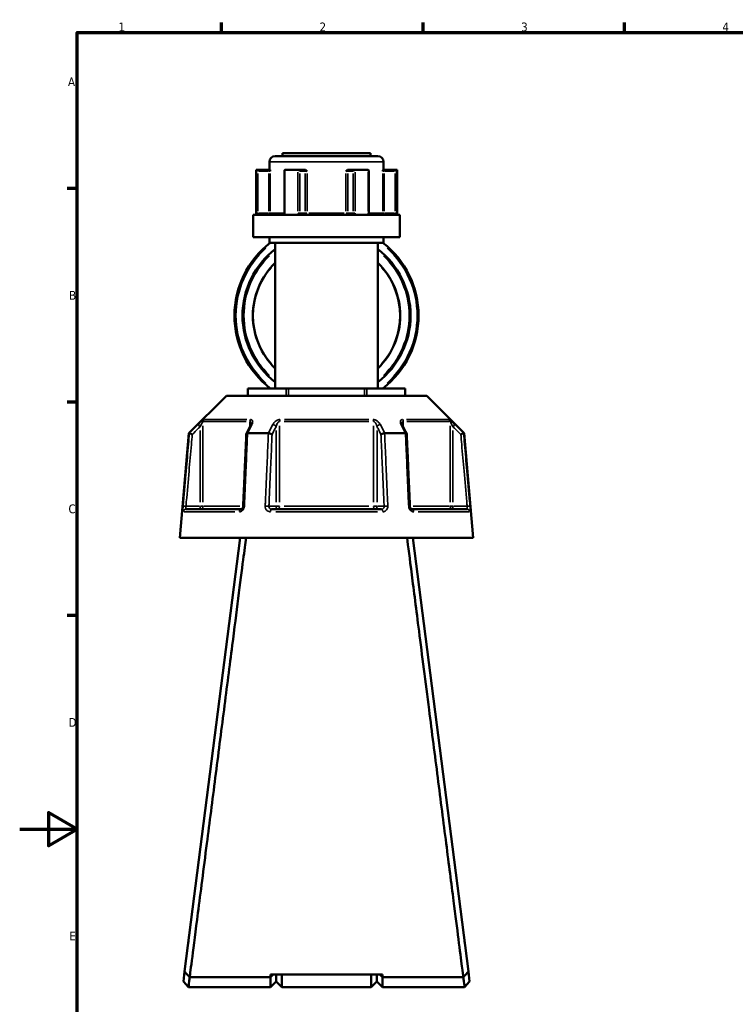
# Model space of a CAD drawing. Header units: millimetres. Extents: x 0 to 926, y 0 to 970.
# Tile 2 of 17: x 0 to 249, y 236 to 578. Entities that reach past the tile are written whole.
import ezdxf

# ---------------------------------------------------------------- set-up
doc = ezdxf.new("R2010")
doc.units = ezdxf.units.MM
for name, color, linetype, lineweight in [('Border (ANSI)', 7, 'Continuous', 70), ('Visible (ANSI)', 7, 'Continuous', 50), ('Visible Narrow (ANSI)', 7, 'Continuous', 35)]:
    doc.layers.add(name, color=color, linetype=linetype, lineweight=lineweight)
doc.styles.add('Note Text (ANSI)', font='tahoma.ttf')

# ---------------------------------------------------------------- blocks, each defined once
blk = doc.blocks.new('Borders Default Border')
at = {"layer": 'Border (ANSI)'}
for p, q in [((70.08, 574), (70.08, 577.45)), ((140.17, 574), (140.17, 577.45)), ((210.25, 574), (210.25, 577.45)), ((20, 519.75), (16.55, 519.75)), ((20, 445.5), (16.55, 445.5)), ((20, 371.25), (16.55, 371.25))]:
    blk.add_line(p, q, dxfattribs=at)
at = {"layer": 'Border (ANSI)', "flags": 128}
for points in [[(20, 20), (20, 574), (821, 574), (821, 20), (20, 20)], [(0, 297), (20, 297), (10, 302.77), (10, 291.23), (20, 297)]]:
    blk.add_lwpolyline(points, dxfattribs=at)
at = {"layer": 'Border (ANSI)', "char_height": 3.05, "attachment_point": 7, "style": 'Note Text (ANSI)'}
for s, insert in [('1', (34.35, 574.4)), ('2', (104.2, 574.4)), ('3', (174.26, 574.34)), ('4', (244.23, 574.4)), ('A', (16.78, 555.35)), ('B', (17.15, 481.1)), ('C', (16.95, 406.8)), ('D', (16.96, 332.6)), ('E', (17.21, 258.35))]:
    blk.add_mtext(s, dxfattribs=dict(at, insert=insert))

msp = doc.modelspace()

# ---------------------------------------------------------------- linework, layer by layer
at = {"layer": 'Visible (ANSI)'}
for p, q in [((88.788, 531.053), (124.488, 531.053)), ((91.338, 532.053), (121.938, 532.053)), ((91.338, 532.053), (91.338, 531.053)), ((121.938, 532.053), (121.938, 531.053)), ((86.788, 529.053), (86.788, 526.253)), ((126.488, 529.053), (126.488, 526.253)), ((82.138, 526.253), (82.272, 526.253)), ((82.138, 526.253), (82.138, 510.653)), ((86.602, 526.253), (82.272, 526.253)), ((82.278, 526.25), (82.775, 525.753)), ((86.963, 526.253), (86.602, 526.253)), ((91.989, 526.003), (91.989, 511.153)), ((92.238, 526.253), (96.672, 526.253)), ((98.837, 526.253), (96.672, 526.253)), ((99.076, 526.253), (98.837, 526.253)), ((114.439, 526.253), (114.2, 526.253)), ((116.604, 526.253), (114.439, 526.253)), ((116.604, 526.253), (121.038, 526.253)), ((121.287, 511.153), (121.287, 526.003)), ((126.674, 526.253), (126.313, 526.253)), ((131.004, 526.253), (126.674, 526.253)), ((130.501, 525.753), (130.998, 526.25)), ((131.004, 526.253), (131.138, 526.253)), ((131.138, 526.253), (131.138, 510.653)), ((81.138, 510.653), (132.138, 510.653)), ((81.138, 510.653), (81.138, 502.853)), ((132.138, 510.653), (132.138, 502.853)), ((81.138, 502.853), (132.138, 502.853)), ((86.788, 502.853), (86.788, 500.853)), ((86.788, 500.853), (126.488, 500.853)), ((88.788, 500.853), (88.788, 450.268)), ((124.488, 500.853), (124.488, 450.268)), ((126.488, 502.853), (126.488, 500.853)), ((79.253, 450.268), (79.387, 450.268)), ((79.253, 447.668), (79.253, 450.268)), ((79.387, 450.268), (92.579, 450.268)), ((92.579, 450.268), (93.445, 450.268)), ((93.445, 450.268), (119.831, 450.268)), ((119.831, 450.268), (120.697, 450.268)), ((120.697, 450.268), (133.889, 450.268)), ((133.889, 450.268), (134.023, 450.268)), ((134.023, 450.268), (134.023, 447.668)), ((71.823, 447.668), (58.823, 434.668)), ((71.823, 447.668), (141.453, 447.668)), ((141.453, 447.668), (154.453, 434.668)), ((58.823, 434.668), (55.638, 398.268)), ((58.823, 434.668), (59.004, 434.668)), ((79.217, 434.668), (86.425, 434.668)), ((126.851, 434.668), (134.059, 434.668)), ((154.272, 434.668), (154.453, 434.668)), ((154.453, 434.668), (157.638, 398.268)), ((57.809, 408.268), (76.941, 408.268)), ((87.506, 408.268), (125.77, 408.268)), ((136.335, 408.268), (155.467, 408.268)), ((55.638, 398.268), (157.638, 398.268)), ((76.638, 398.268), (57.332, 247.474)), ((155.944, 247.474), (136.638, 398.268)), ((58.638, 258.193), (58.638, 257.675)), ((58.638, 258.193), (58.704, 258.193)), ((154.572, 258.193), (154.638, 258.193)), ((154.638, 257.675), (154.638, 258.193)), ((57.332, 247.474), (56.892, 244.037)), ((126.138, 246.492), (87.138, 246.492)), ((88.094, 246.492), (87.138, 245.578)), ((87.138, 245.578), (87.138, 246.492)), ((89.138, 246.492), (89.138, 244.053)), ((89.138, 244.053), (89.138, 246.492)), ((91.138, 246.492), (91.138, 242.053)), ((122.138, 242.053), (122.138, 246.492)), ((124.138, 244.053), (124.138, 246.492)), ((124.138, 246.492), (124.138, 244.053)), ((126.138, 245.578), (125.182, 246.492)), ((126.138, 246.492), (126.138, 245.578)), ((156.384, 244.037), (155.944, 247.474)), ((58.638, 242.053), (56.892, 244.037)), ((59.089, 245.578), (59.089, 245.577)), ((87.138, 245.578), (59.099, 245.578)), ((87.138, 242.053), (87.138, 245.578)), ((89.138, 244.053), (87.138, 242.053)), ((89.138, 244.053), (91.138, 242.053)), ((124.138, 244.053), (122.138, 242.053)), ((124.138, 244.053), (126.138, 242.053)), ((126.138, 245.578), (126.138, 242.053)), ((154.177, 245.578), (126.138, 245.578)), ((154.187, 245.577), (154.187, 245.578)), ((156.384, 244.037), (154.638, 242.053)), ((58.638, 242.053), (87.138, 242.053)), ((91.138, 242.053), (122.138, 242.053)), ((126.138, 242.053), (154.638, 242.053))]:
    msp.add_line(p, q, dxfattribs=at)
for centre, radius, start, end in [((88.788, 529.053), 2, 90, 180), ((124.488, 529.053), 2, 0, 90), ((106.638, 475.561), 32, 127.77797, 232.22203), ((106.638, 475.561), 32, 307.77797, 52.22203), ((106.638, 475.561), 29.207, 127.67274, 232.32726), ((106.638, 475.561), 29.207, 307.67274, 52.32726), ((106.638, 475.561), 25.6, 134.20803, 225.79197), ((106.638, 475.561), 25.6, 314.20803, 45.79197)]:
    msp.add_arc(centre, radius, start, end, dxfattribs=at)
for centre, major_axis, ratio, start_param, end_param in [((92.489, 525.753), (-0.433, 0.433), 0.5773503, 5.8664565, 6.8067841), ((96.923, 525.753), (0.433, -0.433), 0.5773503, 1.0471976, 2.5111239), ((116.353, 525.753), (-0.433, -0.433), 0.5773503, 3.7720614, 5.2359878), ((120.787, 525.753), (0.433, 0.433), 0.5773503, 5.7595865, 6.6999141), ((6000.816, -11036.724), (197.434, -16192.869), 0.5090208, 3.9187026, 3.9189559), ((-5713.838, -10892.168), (195.814, 15988.843), 0.5090604, 5.5058481, 5.5061046)]:
    msp.add_ellipse(centre, major_axis=major_axis, ratio=ratio, start_param=start_param, end_param=end_param, dxfattribs=at)
for points in [[(82.272, 526.253), (82.274, 526.253), (82.276, 526.252), (82.278, 526.25)], [(92.195, 526.25), (92.209, 526.252), (92.224, 526.253), (92.238, 526.253)], [(96.672, 526.253), (96.688, 526.253), (96.705, 526.252), (96.721, 526.25)], [(116.555, 526.25), (116.571, 526.252), (116.588, 526.253), (116.604, 526.253)], [(121.038, 526.253), (121.052, 526.253), (121.067, 526.252), (121.081, 526.25)], [(130.998, 526.25), (131, 526.252), (131.002, 526.253), (131.004, 526.253)], [(59.004, 434.668), (59.005, 434.668), (59.006, 434.668), (59.006, 434.668)], [(79.196, 434.668), (79.203, 434.668), (79.21, 434.668), (79.217, 434.668)], [(86.425, 434.668), (86.433, 434.668), (86.441, 434.668), (86.448, 434.668)], [(126.828, 434.668), (126.835, 434.668), (126.843, 434.668), (126.851, 434.668)], [(134.059, 434.668), (134.066, 434.668), (134.073, 434.668), (134.08, 434.668)], [(154.27, 434.668), (154.27, 434.668), (154.271, 434.668), (154.272, 434.668)], [(59.099, 245.578), (59.096, 245.578), (59.092, 245.577), (59.089, 245.577)], [(154.187, 245.577), (154.184, 245.577), (154.18, 245.578), (154.177, 245.578)]]:
    msp.add_open_spline(points, degree=3, dxfattribs=at)
for points, knots in [([(86.963, 526.253), (86.974, 526.253), (86.986, 526.236), (87.014, 526.167), (87.028, 526.106), (87.059, 525.962), (87.075, 525.862), (87.094, 525.755), (87.094, 525.754), (87.094, 525.753)], [0.236796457, 0.236796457, 0.236796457, 0.236796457, 0.258426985, 0.258426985, 0.288047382, 0.288047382, 0.330047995, 0.330047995, 0.330344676, 0.330344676, 0.330344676, 0.330344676]), ([(99.076, 526.253), (99.155, 526.253), (99.233, 526.236), (99.411, 526.167), (99.501, 526.106), (99.679, 525.962), (99.773, 525.862), (99.872, 525.755), (99.873, 525.754), (99.873, 525.753)], [0.236796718, 0.236796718, 0.236796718, 0.236796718, 0.258427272, 0.258427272, 0.288047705, 0.288047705, 0.33004835, 0.33004835, 0.330345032, 0.330345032, 0.330345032, 0.330345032]), ([(113.403, 525.753), (113.403, 525.754), (113.404, 525.755), (113.503, 525.862), (113.597, 525.962), (113.775, 526.106), (113.865, 526.167), (114.043, 526.236), (114.121, 526.253), (114.2, 526.253)], [-0.000316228, -0.000316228, -0.000316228, -0.000316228, 0, 0, 0.044767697, 0.044767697, 0.076339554, 0.076339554, 0.09939515, 0.09939515, 0.09939515, 0.09939515]), ([(126.182, 525.753), (126.182, 525.754), (126.182, 525.755), (126.201, 525.862), (126.217, 525.962), (126.248, 526.106), (126.262, 526.167), (126.29, 526.236), (126.302, 526.253), (126.313, 526.253)], [-0.000316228, -0.000316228, -0.000316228, -0.000316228, 0, 0, 0.044767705, 0.044767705, 0.07633957, 0.07633957, 0.099395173, 0.099395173, 0.099395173, 0.099395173]), ([(91.688, 510.653), (91.704, 510.653), (91.722, 510.656), (91.766, 510.674), (91.793, 510.689), (91.846, 510.737), (91.872, 510.768), (91.918, 510.841), (91.937, 510.881), (91.967, 510.969), (91.978, 511.016), (91.988, 511.094), (91.989, 511.123), (91.989, 511.153)], [0.15574903, 0.15574903, 0.15574903, 0.15574903, 0.18730041, 0.18730041, 0.21885178, 0.21885178, 0.24759391, 0.24759391, 0.27342656, 0.27342656, 0.2985113, 0.2985113, 0.31350591, 0.31350591, 0.31350591, 0.31350591]), ([(121.287, 511.153), (121.287, 511.104), (121.292, 511.055), (121.311, 510.961), (121.325, 510.917), (121.36, 510.837), (121.381, 510.801), (121.427, 510.741), (121.451, 510.717), (121.499, 510.679), (121.523, 510.668), (121.56, 510.655), (121.575, 510.653), (121.588, 510.653)], [0.631886, 0.631886, 0.631886, 0.631886, 0.65674575, 0.65674575, 0.68167517, 0.68167517, 0.70694048, 0.70694048, 0.73333976, 0.73333976, 0.76349458, 0.76349458, 0.78964289, 0.78964289, 0.78964289, 0.78964289]), ([(80.391, 437.919), (80.391, 437.905), (80.39, 437.884), (80.384, 437.834), (80.378, 437.805), (80.363, 437.738), (80.353, 437.701), (80.327, 437.622), (80.311, 437.58), (80.274, 437.492), (80.253, 437.446), (80.229, 437.399)], [0.20265986, 0.20265986, 0.20265986, 0.20265986, 0.23121109, 0.23121109, 0.25976233, 0.25976233, 0.28831356, 0.28831356, 0.3168648, 0.3168648, 0.34541603, 0.34541603, 0.34541603, 0.34541603]), ([(133.047, 437.399), (133.023, 437.446), (133.002, 437.492), (132.965, 437.58), (132.949, 437.622), (132.923, 437.701), (132.913, 437.738), (132.898, 437.805), (132.892, 437.834), (132.886, 437.884), (132.885, 437.905), (132.885, 437.919)], [0, 0, 0, 0, 0.02855139, 0.02855139, 0.05710278, 0.05710278, 0.08565416, 0.08565416, 0.11420555, 0.11420555, 0.14275694, 0.14275694, 0.14275694, 0.14275694]), ([(59.967, 434.218), (59.965, 434.219), (59.964, 434.22), (59.844, 434.276), (59.726, 434.331), (59.506, 434.434), (59.404, 434.482), (59.227, 434.564), (59.154, 434.599), (59.049, 434.648), (59.017, 434.663), (59.006, 434.668)], [-0.15367829, -0.15367829, -0.15367829, -0.15367829, -0.15320302, -0.15320302, -0.11407622, -0.11407622, -0.07545867, -0.07545867, -0.03695852, -0.03695852, 0, 0, 0, 0]), ([(78.761, 434.445), (78.687, 432.769), (78.614, 431.094), (78.466, 427.743), (78.393, 426.067), (78.246, 422.716), (78.172, 421.041), (78.025, 417.69), (77.951, 416.014), (77.804, 412.663), (77.731, 410.988), (77.657, 409.312)], [0.5667474, 0.5667474, 0.5667474, 0.5667474, 1.0713319, 1.0713319, 1.5759164, 1.5759164, 2.0805009, 2.0805009, 2.5850854, 2.5850854, 3.0896699, 3.0896699, 3.0896699, 3.0896699]), ([(79.196, 434.668), (79.095, 434.663), (79.008, 434.648), (78.867, 434.599), (78.816, 434.564), (78.771, 434.499), (78.762, 434.473), (78.761, 434.445)], [-0.153560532, -0.153560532, -0.153560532, -0.153560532, -0.11651574, -0.11651574, -0.077925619, -0.077925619, -0.05525599, -0.05525599, -0.05525599, -0.05525599]), ([(87.719, 434.218), (87.718, 434.219), (87.718, 434.22), (87.657, 434.276), (87.578, 434.331), (87.39, 434.434), (87.283, 434.482), (87.049, 434.564), (86.925, 434.599), (86.679, 434.648), (86.56, 434.663), (86.448, 434.668)], [-0.15367829, -0.15367829, -0.15367829, -0.15367829, -0.15320316, -0.15320316, -0.11407628, -0.11407628, -0.07545892, -0.07545892, -0.03695858, -0.03695858, 0, 0, 0, 0]), ([(126.828, 434.668), (126.716, 434.663), (126.597, 434.648), (126.351, 434.599), (126.227, 434.564), (125.993, 434.482), (125.886, 434.434), (125.698, 434.331), (125.619, 434.276), (125.558, 434.22), (125.558, 434.219), (125.557, 434.218)], [-0.15356055, -0.15356055, -0.15356055, -0.15356055, -0.11651575, -0.11651575, -0.0779256, -0.0779256, -0.03921815, -0.03921815, 0, 0, 0.00047625, 0.00047625, 0.00047625, 0.00047625]), ([(134.515, 434.445), (134.514, 434.473), (134.505, 434.499), (134.46, 434.564), (134.409, 434.599), (134.268, 434.648), (134.181, 434.663), (134.08, 434.668)], [-0.098075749, -0.098075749, -0.098075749, -0.098075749, -0.075458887, -0.075458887, -0.036958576, -0.036958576, 0, 0, 0, 0]), ([(135.619, 409.312), (135.545, 410.988), (135.472, 412.663), (135.325, 416.014), (135.251, 417.69), (135.104, 421.041), (135.03, 422.716), (134.883, 426.067), (134.81, 427.743), (134.662, 431.094), (134.589, 432.769), (134.515, 434.445)], [1.2046153, 1.2046153, 1.2046153, 1.2046153, 1.7091998, 1.7091998, 2.2137843, 2.2137843, 2.7183688, 2.7183688, 3.2229534, 3.2229534, 3.7275379, 3.7275379, 3.7275379, 3.7275379]), ([(154.27, 434.668), (154.259, 434.663), (154.227, 434.648), (154.122, 434.599), (154.049, 434.564), (153.872, 434.482), (153.77, 434.434), (153.55, 434.331), (153.432, 434.276), (153.312, 434.22), (153.311, 434.219), (153.309, 434.218)], [-0.15356042, -0.15356042, -0.15356042, -0.15356042, -0.11651568, -0.11651568, -0.07792572, -0.07792572, -0.03921808, -0.03921808, 0, 0, 0.00047638, 0.00047638, 0.00047638, 0.00047638]), ([(77.657, 409.312), (77.653, 409.213), (77.638, 409.113), (77.589, 408.922), (77.555, 408.831), (77.473, 408.666), (77.426, 408.593), (77.325, 408.468), (77.271, 408.417), (77.164, 408.336), (77.112, 408.309), (77.017, 408.274), (76.976, 408.268), (76.941, 408.268)], [0, 0, 0, 0, 0.05067005, 0.05067005, 0.10084685, 0.10084685, 0.1507669, 0.1507669, 0.20138762, 0.20138762, 0.25586434, 0.25586434, 0.31481094, 0.31481094, 0.31481094, 0.31481094]), ([(136.335, 408.268), (136.298, 408.268), (136.253, 408.275), (136.146, 408.317), (136.083, 408.353), (135.963, 408.456), (135.908, 408.516), (135.808, 408.658), (135.763, 408.738), (135.69, 408.912), (135.662, 409.006), (135.63, 409.172), (135.622, 409.242), (135.619, 409.312)], [0, 0, 0, 0, 0.06296271, 0.06296271, 0.12592542, 0.12592542, 0.17893056, 0.17893056, 0.22915943, 0.22915943, 0.27910739, 0.27910739, 0.31481354, 0.31481354, 0.31481354, 0.31481354]), ([(59.089, 245.578), (59.203, 246.463), (59.514, 248.881), (60.49, 256.481), (61.152, 261.642), (62.842, 274.807), (63.9, 283.058), (65.983, 299.306), (66.972, 307.025), (67.979, 314.885), (68.482, 318.815), (68.99, 322.779), (70.002, 330.687), (70.507, 334.63), (71.501, 342.405), (71.992, 346.237), (72.946, 353.701), (73.411, 357.334), (74.615, 366.759), (75.321, 372.283), (76.615, 382.407), (77.194, 386.941), (78.071, 393.812), (78.398, 396.375), (78.64, 398.268)], [-3.042158, -3.042158, -3.042158, -3.042158, -2.6994554, -2.6994554, -2.3592762, -2.3592762, -1.9824119, -1.9824119, -1.6800211, -1.6800211, -1.6800211, -1.5288258, -1.5288258, -1.3776304, -1.3776304, -1.226435, -1.226435, -1.0752396, -1.0752396, -0.8182075, -0.8182075, -0.5475284, -0.5475284, -0.3165459, -0.3165459, -0.3165459, -0.3165459]), ([(134.636, 398.268), (134.999, 395.431), (135.554, 391.08), (136.969, 379.998), (137.822, 373.323), (139.842, 357.514), (141.034, 348.192), (143.267, 330.743), (144.291, 322.745), (145.297, 314.885), (145.801, 310.955), (146.3, 307.06), (147.278, 299.427), (147.757, 295.689), (148.684, 288.456), (149.132, 284.961), (149.987, 278.292), (150.395, 275.118), (151.426, 267.079), (152.002, 262.588), (153.002, 254.804), (153.413, 251.603), (153.949, 247.425), (154.111, 246.165), (154.187, 245.578)], [0.3165459, 0.3165459, 0.3165459, 0.3165459, 0.6627562, 0.6627562, 1.0013837, 1.0013837, 1.3776304, 1.3776304, 1.6800211, 1.6800211, 1.6800211, 1.8312165, 1.8312165, 1.9824119, 1.9824119, 2.1336072, 2.1336072, 2.2848026, 2.2848026, 2.5418348, 2.5418348, 2.8146659, 2.8146659, 3.042158, 3.042158, 3.042158, 3.042158]), ([(59.089, 245.577), (58.797, 245.892), (58.505, 246.207), (57.92, 246.839), (57.625, 247.158), (57.332, 247.474)], [-0.27777942, -0.27777942, -0.27777942, -0.27777942, -0.13995573, -0.13995573, 0, 0, 0, 0]), ([(155.944, 247.474), (155.654, 247.16), (155.361, 246.845), (154.776, 246.213), (154.481, 245.895), (154.187, 245.577)], [-0.27775388, -0.27775388, -0.27775388, -0.27775388, -0.13905133, -0.13905133, 0, 0, 0, 0]), ([(58.638, 242.054), (58.638, 242.053), (58.641, 242.072), (58.671, 242.301), (58.758, 242.97), (58.956, 244.486), (59.024, 245.003), (59.099, 245.578)], [3.14159265, 3.14159265, 3.14159265, 3.14159265, 3.24998351, 3.24998351, 3.78692829, 3.78692829, 4.01257899, 4.01257899, 4.01257899, 4.01257899]), ([(154.177, 245.578), (154.252, 245.003), (154.32, 244.486), (154.518, 242.97), (154.605, 242.301), (154.635, 242.072), (154.638, 242.053), (154.638, 242.054)], [-4.01257899, -4.01257899, -4.01257899, -4.01257899, -3.78692829, -3.78692829, -3.24998351, -3.24998351, -3.14159265, -3.14159265, -3.14159265, -3.14159265])]:
    msp.add_open_spline(points, degree=3, knots=knots, dxfattribs=at)
at = {"layer": 'Visible Narrow (ANSI)'}
for p, q in [((126.244, 529.053), (87.032, 529.053)), ((82.278, 525.495), (82.278, 511.908)), ((82.775, 511.883), (82.775, 525.023)), ((82.966, 525.753), (86.41, 525.753)), ((86.602, 526.252), (86.602, 525.792)), ((86.602, 525.023), (86.602, 511.883)), ((86.637, 525.753), (87.087, 525.753)), ((87.094, 511.883), (87.094, 525.023)), ((92.195, 511.908), (92.195, 525.495)), ((96.721, 525.495), (96.721, 511.908)), ((97.356, 511.883), (97.356, 525.023)), ((97.452, 525.753), (99.174, 525.753)), ((99.27, 525.023), (99.27, 511.883)), ((99.288, 525.753), (99.84, 525.753)), ((99.873, 511.883), (99.873, 525.023)), ((113.403, 525.023), (113.403, 511.883)), ((113.436, 525.753), (113.988, 525.753)), ((114.006, 511.883), (114.006, 525.023)), ((114.102, 525.753), (115.824, 525.753)), ((115.919, 525.023), (115.919, 511.883)), ((116.555, 511.908), (116.555, 525.495)), ((121.081, 525.495), (121.081, 511.908)), ((126.182, 525.023), (126.182, 511.883)), ((126.189, 525.753), (126.639, 525.753)), ((126.674, 525.792), (126.674, 526.252)), ((126.674, 511.883), (126.674, 525.023)), ((126.866, 525.753), (130.31, 525.753)), ((130.501, 525.023), (130.501, 511.883)), ((130.998, 511.908), (130.998, 525.495)), ((82.738, 511.153), (82.283, 511.153)), ((86.41, 511.153), (82.966, 511.153)), ((86.602, 511.114), (86.602, 510.655)), ((87.087, 511.153), (86.637, 511.153)), ((87.2, 511.153), (91.617, 511.153)), ((92.176, 511.153), (91.99, 511.153)), ((97.337, 511.153), (96.755, 511.153)), ((99.174, 511.153), (97.452, 511.153)), ((99.84, 511.153), (99.288, 511.153)), ((100.526, 511.153), (112.75, 511.153)), ((113.988, 511.153), (113.436, 511.153)), ((115.824, 511.153), (114.102, 511.153)), ((116.521, 511.153), (115.939, 511.153)), ((121.286, 511.153), (121.1, 511.153)), ((121.659, 511.153), (126.076, 511.153)), ((126.639, 511.153), (126.189, 511.153)), ((126.674, 510.655), (126.674, 511.114)), ((130.31, 511.153), (126.866, 511.153)), ((130.993, 511.153), (130.538, 511.153)), ((79.387, 447.798), (79.387, 450.138)), ((92.579, 450.138), (92.579, 447.798)), ((93.445, 447.798), (93.445, 450.138)), ((119.831, 450.138), (119.831, 447.798)), ((120.697, 447.798), (120.697, 450.138)), ((133.889, 450.138), (133.889, 447.798)), ((78.707, 438.719), (63.962, 438.719)), ((64.25, 439.426), (78.895, 439.426)), ((80.005, 438.631), (80.005, 437.041)), ((121.383, 438.719), (91.893, 438.719)), ((91.993, 439.426), (121.283, 439.426)), ((133.271, 437.041), (133.271, 438.631)), ((134.381, 439.426), (149.026, 439.426)), ((149.314, 438.719), (134.569, 438.719)), ((62.011, 437.652), (62.656, 437.003)), ((62.71, 435.566), (62.71, 410.652)), ((63.7, 410.741), (63.7, 437.247)), ((89.09, 435.566), (89.09, 410.652)), ((90.333, 410.741), (90.333, 437.247)), ((122.943, 437.247), (122.943, 410.741)), ((124.186, 410.652), (124.186, 435.566)), ((149.576, 437.247), (149.576, 410.741)), ((150.566, 410.652), (150.566, 435.566)), ((150.62, 437.003), (151.265, 437.652)), ((57.702, 409.275), (56.792, 409.355)), ((62.463, 409.268), (58.023, 409.268)), ((62.71, 409.19), (62.71, 408.271)), ((63.688, 409.268), (62.781, 409.268)), ((63.935, 409.268), (76.544, 409.268)), ((88.967, 409.268), (86.747, 409.268)), ((90.265, 409.268), (89.128, 409.268)), ((91.893, 409.268), (121.383, 409.268)), ((124.148, 409.268), (123.011, 409.268)), ((126.529, 409.268), (124.309, 409.268)), ((136.732, 409.268), (149.341, 409.268)), ((150.495, 409.268), (149.588, 409.268)), ((150.566, 408.271), (150.566, 409.19)), ((155.253, 409.268), (150.813, 409.268)), ((156.484, 409.355), (155.574, 409.275)), ((74.765, 407.355), (57.108, 407.355)), ((124.295, 407.355), (88.981, 407.355)), ((156.168, 407.355), (138.511, 407.355))]:
    msp.add_line(p, q, dxfattribs=at)
for radius, start, end in [(31.5, 131.9297, 228.0703), (31.5, 311.9297, 48.0703), (28.707, 133.6026, 226.3974), (28.707, 313.6026, 46.3974), (25.454, 139.07662, 220.92338), (25.454, 319.07662, 40.92338)]:
    msp.add_arc((106.638, 475.561), radius, start, end, dxfattribs=at)
for centre, major_axis, ratio, start_param, end_param in [((98.837, 525.753), (0, 0.5), 0.8660254, 4.7909288, 6.2046455), ((114.439, 525.753), (0, 0.5), 0.8660254, 0.0785398, 1.4922565), ((86.602, 511.153), (0, -0.5), 0.9845793, 0.0785398, 1.4922565), ((99.703, 511.153), (0, -0.5), 0.8660254, 4.7909288, 6.2046455), ((99.703, 511.153), (0, -0.5), 0.3407884, 0.0785398, 1.4922565), ((113.573, 511.153), (0, -0.5), 0.3407884, 4.7909288, 6.2046455), ((113.573, 511.153), (0, -0.5), 0.8660254, 0.0785398, 1.4922565), ((126.674, 511.153), (0, -0.5), 0.9845793, 4.7909288, 6.2046455), ((64.69, 438.719), (0, -1), 0.9904959, 3.9662607, 4.6731191), ((80.62, 438.719), (0, 1), 0.6143631, 0.8246681, 1.5315264), ((90.709, 438.719), (0, -1), 0.3761328, 3.9662607, 4.6731191), ((122.567, 438.719), (0, 1), 0.3761328, 4.7516589, 5.4585172), ((132.656, 438.719), (0, -1), 0.6143631, 1.6100662, 2.3169246), ((148.585, 438.719), (0, 1), 0.9904959, 4.7516589, 5.4585172), ((81.123, 436.95), (-0.894, 0.449), 0.6136988, 5.5048942, 6.2422226), ((88.224, 436.95), (-0.894, 0.449), 0.6136988, 3.9026286, 5.2571626), ((125.052, 436.95), (-0.894, -0.449), 0.6136988, 4.1676154, 5.5221494), ((132.153, 436.95), (0.894, 0.449), 0.6136988, 0.0409627, 0.7782911), ((57.809, 407.268), (0, 1), 0.992287, 0.0741765, 1.4093534), ((62.71, 409.268), (0, -1), 0.9904959, 0.0785398, 1.4922565), ((76.941, 407.268), (0, 1), 0.6034974, 0.0741765, 1.4093534), ((78.656, 409.268), (-0.999, 0.044), 0.0757423, 5.369153, 6.2350783), ((85.758, 409.268), (0.999, -0.044), 0.0757423, 0.5996329, 1.9382948), ((87.506, 407.268), (0, 1), 0.3887896, 0.0741765, 1.4093534), ((89.957, 409.268), (0, -1), 0.8660254, 4.7909288, 6.2046455), ((89.957, 409.268), (0, -1), 0.3761328, 0.0785398, 1.4922565), ((123.319, 409.268), (0, -1), 0.3761328, 4.7909288, 6.2046455), ((123.319, 409.268), (0, -1), 0.8660254, 0.0785398, 1.4922565), ((125.77, 407.268), (0, 1), 0.3887896, 4.8738319, 6.2090088), ((127.518, 409.268), (0.999, 0.044), 0.0757423, 1.2032978, 2.5419597), ((134.62, 409.268), (0.999, 0.044), 0.0757423, 0.048107, 0.9140323), ((136.335, 407.268), (0, 1), 0.6034974, 4.8738319, 6.2090088), ((150.566, 409.268), (0, -1), 0.9904959, 4.7909288, 6.2046455), ((155.467, 407.268), (0, 1), 0.992287, 4.8738319, 6.2090088)]:
    msp.add_ellipse(centre, major_axis=major_axis, ratio=ratio, start_param=start_param, end_param=end_param, dxfattribs=at)
for points, knots in [([(82.278, 511.153), (82.278, 511.089), (82.278, 511.024), (82.282, 510.859), (82.286, 510.761), (82.292, 510.665), (82.292, 510.659), (82.293, 510.653)], [0.631886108, 0.631886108, 0.631886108, 0.631886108, 0.651250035, 0.651250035, 0.682232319, 0.682232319, 0.684271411, 0.684271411, 0.684271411, 0.684271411]), ([(82.903, 510.653), (82.896, 510.653), (82.889, 510.655), (82.858, 510.671), (82.836, 510.706), (82.806, 510.801), (82.796, 510.853), (82.783, 510.957), (82.779, 511.006), (82.776, 511.089), (82.775, 511.121), (82.775, 511.153)], [-0.78964304, -0.78964304, -0.78964304, -0.78964304, -0.77486935, -0.77486935, -0.72250929, -0.72250929, -0.68223232, -0.68223232, -0.65125004, -0.65125004, -0.63188611, -0.63188611, -0.63188611, -0.63188611]), ([(92.084, 510.653), (92.116, 510.72), (92.141, 510.791), (92.183, 510.958), (92.195, 511.056), (92.195, 511.153)], [0.261120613, 0.261120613, 0.261120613, 0.261120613, 0.28428582, 0.28428582, 0.313505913, 0.313505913, 0.313505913, 0.313505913]), ([(96.721, 511.153), (96.721, 511.089), (96.727, 511.024), (96.757, 510.859), (96.791, 510.761), (96.841, 510.665), (96.844, 510.659), (96.847, 510.653)], [1.2637721, 1.2637721, 1.2637721, 1.2637721, 1.283139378, 1.283139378, 1.314127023, 1.314127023, 1.316157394, 1.316157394, 1.316157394, 1.316157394]), ([(97.854, 510.653), (97.829, 510.653), (97.804, 510.655), (97.694, 510.671), (97.612, 510.706), (97.492, 510.801), (97.449, 510.853), (97.393, 510.957), (97.375, 511.006), (97.36, 511.089), (97.356, 511.121), (97.356, 511.153)], [-1.42152899, -1.42152899, -1.42152899, -1.42152899, -1.40678008, -1.40678008, -1.35441096, -1.35441096, -1.31412702, -1.31412702, -1.28313938, -1.28313938, -1.2637721, -1.2637721, -1.2637721, -1.2637721]), ([(115.919, 511.153), (115.919, 511.121), (115.916, 511.089), (115.901, 511.006), (115.883, 510.957), (115.827, 510.853), (115.784, 510.801), (115.664, 510.706), (115.582, 510.671), (115.472, 510.655), (115.447, 510.653), (115.422, 510.653)], [-0.63188605, -0.63188605, -0.63188605, -0.63188605, -0.61251883, -0.61251883, -0.58153129, -0.58153129, -0.54124748, -0.54124748, -0.48887853, -0.48887853, -0.47412916, -0.47412916, -0.47412916, -0.47412916]), ([(116.429, 510.653), (116.432, 510.659), (116.435, 510.665), (116.485, 510.761), (116.519, 510.859), (116.549, 511.024), (116.555, 511.089), (116.555, 511.153)], [0.579500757, 0.579500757, 0.579500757, 0.579500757, 0.58153129, 0.58153129, 0.612518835, 0.612518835, 0.63188605, 0.63188605, 0.63188605, 0.63188605]), ([(121.081, 511.153), (121.081, 511.089), (121.087, 511.024), (121.113, 510.859), (121.143, 510.761), (121.187, 510.665), (121.189, 510.659), (121.192, 510.653)], [0.631886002, 0.631886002, 0.631886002, 0.631886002, 0.65125392, 0.65125392, 0.682242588, 0.682242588, 0.684271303, 0.684271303, 0.684271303, 0.684271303]), ([(130.501, 511.153), (130.501, 511.104), (130.5, 511.056), (130.492, 510.935), (130.483, 510.865), (130.454, 510.736), (130.43, 510.685), (130.393, 510.657), (130.383, 510.653), (130.372, 510.653)], [-0.2354349, -0.2354349, -0.2354349, -0.2354349, -0.20621481, -0.20621481, -0.15946266, -0.15946266, -0.09868487, -0.09868487, -0.07767797, -0.07767797, -0.07767797, -0.07767797]), ([(130.983, 510.653), (130.988, 510.72), (130.991, 510.791), (130.997, 510.958), (130.998, 511.056), (130.998, 511.153)], [0.183049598, 0.183049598, 0.183049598, 0.183049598, 0.206214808, 0.206214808, 0.235434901, 0.235434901, 0.235434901, 0.235434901]), ([(63.99, 439.426), (63.958, 439.426), (63.885, 439.383), (63.554, 439.133), (63.198, 438.809), (62.563, 438.207), (62.283, 437.933), (62.005, 437.657)], [-0.34541645, -0.34541645, -0.34541645, -0.34541645, -0.27620858, -0.27620858, -0.11734182, -0.11734182, 0, 0, 0, 0]), ([(62.71, 436.95), (62.848, 437.226), (62.988, 437.5), (63.305, 438.102), (63.483, 438.426), (63.648, 438.676), (63.684, 438.719), (63.7, 438.719)], [0, 0, 0, 0, 0.11734182, 0.11734182, 0.27620858, 0.27620858, 0.34541645, 0.34541645, 0.34541645, 0.34541645]), ([(80.005, 438.719), (80.039, 438.719), (80.072, 438.713), (80.15, 438.684), (80.192, 438.651), (80.276, 438.547), (80.312, 438.467), (80.362, 438.29), (80.377, 438.194), (80.389, 438.036), (80.391, 437.978), (80.391, 437.919)], [0, 0, 0, 0, 0.02585168, 0.02585168, 0.06721438, 0.06721438, 0.12288915, 0.12288915, 0.17445287, 0.17445287, 0.20265986, 0.20265986, 0.20265986, 0.20265986]), ([(80.714, 437.657), (80.825, 437.878), (80.904, 438.098), (80.98, 438.48), (80.988, 438.647), (80.946, 438.901), (80.915, 438.997), (80.812, 439.174), (80.737, 439.254), (80.566, 439.358), (80.479, 439.391), (80.32, 439.421), (80.254, 439.426), (80.185, 439.426)], [-0.34541603, -0.34541603, -0.34541603, -0.34541603, -0.25141662, -0.25141662, -0.17445287, -0.17445287, -0.12288915, -0.12288915, -0.06721438, -0.06721438, -0.02585168, -0.02585168, 0, 0, 0, 0]), ([(90.443, 439.426), (90.241, 439.426), (90.026, 439.389), (89.294, 439.154), (88.84, 438.82), (88.259, 438.207), (88.068, 437.933), (87.929, 437.657)], [-0.34541684, -0.34541684, -0.34541684, -0.34541684, -0.28109054, -0.28109054, -0.11734182, -0.11734182, 0, 0, 0, 0]), ([(89.09, 436.95), (89.16, 437.226), (89.254, 437.5), (89.543, 438.113), (89.767, 438.447), (90.128, 438.682), (90.233, 438.719), (90.333, 438.719)], [0, 0, 0, 0, 0.11734182, 0.11734182, 0.28109054, 0.28109054, 0.34541684, 0.34541684, 0.34541684, 0.34541684]), ([(125.347, 437.657), (125.235, 437.878), (125.091, 438.098), (124.767, 438.481), (124.599, 438.647), (124.28, 438.901), (124.142, 438.997), (123.834, 439.174), (123.662, 439.254), (123.352, 439.358), (123.216, 439.391), (122.998, 439.421), (122.914, 439.426), (122.833, 439.426)], [-0.345416, -0.345416, -0.345416, -0.345416, -0.25131567, -0.25131567, -0.17440412, -0.17440412, -0.12292214, -0.12292214, -0.06721438, -0.06721438, -0.02585168, -0.02585168, 0, 0, 0, 0]), ([(122.943, 438.719), (122.983, 438.719), (123.024, 438.713), (123.132, 438.684), (123.199, 438.651), (123.352, 438.547), (123.436, 438.467), (123.588, 438.29), (123.657, 438.194), (123.814, 437.94), (123.898, 437.774), (124.058, 437.391), (124.13, 437.171), (124.186, 436.95)], [0, 0, 0, 0, 0.02585168, 0.02585168, 0.06721438, 0.06721438, 0.12292214, 0.12292214, 0.17440412, 0.17440412, 0.25131567, 0.25131567, 0.345416, 0.345416, 0.345416, 0.345416]), ([(133.091, 439.426), (132.923, 439.426), (132.777, 439.391), (132.358, 439.161), (132.269, 438.824), (132.334, 438.207), (132.424, 437.933), (132.562, 437.657)], [-0.34541683, -0.34541683, -0.34541683, -0.34541683, -0.28278882, -0.28278882, -0.11734182, -0.11734182, 0, 0, 0, 0]), ([(132.885, 437.92), (132.885, 438.216), (132.934, 438.48), (133.117, 438.684), (133.188, 438.719), (133.271, 438.719)], [0.14275694, 0.14275694, 0.14275694, 0.14275694, 0.28278882, 0.28278882, 0.34541683, 0.34541683, 0.34541683, 0.34541683]), ([(151.271, 437.657), (151.047, 437.88), (150.822, 438.101), (150.423, 438.484), (150.247, 438.649), (149.971, 438.902), (149.865, 438.997), (149.66, 439.174), (149.563, 439.254), (149.424, 439.358), (149.375, 439.391), (149.316, 439.421), (149.298, 439.426), (149.286, 439.426)], [-0.34541583, -0.34541583, -0.34541583, -0.34541583, -0.25081718, -0.25081718, -0.17415567, -0.17415567, -0.12305037, -0.12305037, -0.06721438, -0.06721438, -0.02585168, -0.02585168, 0, 0, 0, 0]), ([(149.576, 438.719), (149.582, 438.719), (149.591, 438.713), (149.62, 438.684), (149.644, 438.651), (149.714, 438.547), (149.762, 438.467), (149.864, 438.29), (149.917, 438.195), (150.055, 437.942), (150.143, 437.777), (150.342, 437.393), (150.455, 437.172), (150.566, 436.95)], [0, 0, 0, 0, 0.02585168, 0.02585168, 0.06721438, 0.06721438, 0.12305037, 0.12305037, 0.17415567, 0.17415567, 0.25081718, 0.25081718, 0.34541583, 0.34541583, 0.34541583, 0.34541583]), ([(62.005, 437.657), (61.774, 437.426), (61.542, 437.196), (61.311, 436.965), (60.542, 436.2), (59.773, 435.434), (59.004, 434.668)], [-0.97913562, -0.97913562, -0.97913562, -0.97913562, -0.88109764, -0.88109764, -0.88109764, -0.55558139, -0.55558139, -0.55558139, -0.55558139]), ([(59.967, 434.218), (60.649, 434.898), (61.332, 435.578), (62.015, 436.258), (62.246, 436.489), (62.478, 436.719), (62.71, 436.95)], [0.59204817, 0.59204817, 0.59204817, 0.59204817, 0.88109764, 0.88109764, 0.88109764, 0.97913562, 0.97913562, 0.97913562, 0.97913562]), ([(79.217, 434.668), (79.6, 435.434), (79.984, 436.199), (80.367, 436.965), (80.483, 437.196), (80.599, 437.426), (80.714, 437.657)], [-2.08568395, -2.08568395, -2.08568395, -2.08568395, -1.76020575, -1.76020575, -1.76020575, -1.66212972, -1.66212972, -1.66212972, -1.66212972]), ([(87.929, 437.657), (87.813, 437.426), (87.697, 437.196), (87.581, 436.965), (87.196, 436.2), (86.81, 435.434), (86.425, 434.668)], [-2.95876341, -2.95876341, -2.95876341, -2.95876341, -2.8607281, -2.8607281, -2.8607281, -2.53520917, -2.53520917, -2.53520917, -2.53520917]), ([(87.719, 434.218), (88.06, 434.898), (88.402, 435.578), (88.743, 436.258), (88.859, 436.489), (88.975, 436.719), (89.09, 436.95)], [2.57167596, 2.57167596, 2.57167596, 2.57167596, 2.8607281, 2.8607281, 2.8607281, 2.95876341, 2.95876341, 2.95876341, 2.95876341]), ([(124.186, 436.95), (124.301, 436.719), (124.417, 436.489), (124.533, 436.258), (124.874, 435.578), (125.216, 434.898), (125.557, 434.218)], [1.66212972, 1.66212972, 1.66212972, 1.66212972, 1.76016503, 1.76016503, 1.76016503, 2.04921716, 2.04921716, 2.04921716, 2.04921716]), ([(126.851, 434.668), (126.466, 435.434), (126.08, 436.2), (125.695, 436.965), (125.579, 437.196), (125.463, 437.426), (125.347, 437.657)], [-2.08568395, -2.08568395, -2.08568395, -2.08568395, -1.76016503, -1.76016503, -1.76016503, -1.66212972, -1.66212972, -1.66212972, -1.66212972]), ([(132.562, 437.657), (132.677, 437.426), (132.793, 437.196), (132.909, 436.965), (133.292, 436.2), (133.675, 435.434), (134.059, 434.668)], [-2.71269422, -2.71269422, -2.71269422, -2.71269422, -2.61462465, -2.61462465, -2.61462465, -2.28913999, -2.28913999, -2.28913999, -2.28913999]), ([(150.566, 436.95), (150.798, 436.719), (151.03, 436.489), (151.261, 436.258), (151.944, 435.578), (152.627, 434.898), (153.309, 434.218)], [1.66212972, 1.66212972, 1.66212972, 1.66212972, 1.76016124, 1.76016124, 1.76016124, 2.04921716, 2.04921716, 2.04921716, 2.04921716]), ([(154.272, 434.668), (153.503, 435.434), (152.734, 436.2), (151.965, 436.965), (151.734, 437.196), (151.502, 437.426), (151.271, 437.657)], [-2.08568394, -2.08568394, -2.08568394, -2.08568394, -1.76016124, -1.76016124, -1.76016124, -1.66212972, -1.66212972, -1.66212972, -1.66212972]), ([(59.006, 434.668), (58.895, 433.405), (58.784, 432.142), (58.403, 427.795), (58.132, 424.71), (57.861, 421.626), (57.547, 418.054), (57.233, 414.481), (56.874, 410.391), (56.829, 409.873), (56.783, 409.355)], [-3.7455892, -3.7455892, -3.7455892, -3.7455892, -3.3653301, -3.3653301, -2.4363748, -2.4363748, -2.4363748, -1.3606158, -1.3606158, -1.2046153, -1.2046153, -1.2046153, -1.2046153]), ([(57.776, 409.268), (57.821, 409.786), (57.867, 410.304), (58.226, 414.394), (58.54, 417.966), (58.853, 421.539), (59.124, 424.623), (59.395, 427.708), (59.766, 431.934), (59.867, 433.076), (59.967, 434.218)], [1.2046153, 1.2046153, 1.2046153, 1.2046153, 1.3606158, 1.3606158, 2.4363748, 2.4363748, 2.4363748, 3.3653301, 3.3653301, 3.709242, 3.709242, 3.709242, 3.709242]), ([(78.088, 409.355), (78.11, 409.873), (78.133, 410.391), (78.312, 414.481), (78.469, 418.054), (78.625, 421.626), (78.76, 424.71), (78.895, 427.795), (79.085, 432.142), (79.141, 433.405), (79.196, 434.668)], [-3.0896699, -3.0896699, -3.0896699, -3.0896699, -2.9336695, -2.9336695, -1.8579104, -1.8579104, -1.8579104, -0.9289552, -0.9289552, -0.5486961, -0.5486961, -0.5486961, -0.5486961]), ([(86.448, 434.668), (86.393, 433.405), (86.337, 432.142), (86.146, 427.795), (86.01, 424.71), (85.874, 421.626), (85.716, 418.054), (85.559, 414.481), (85.379, 410.391), (85.356, 409.873), (85.333, 409.355)], [-3.7455892, -3.7455892, -3.7455892, -3.7455892, -3.3653301, -3.3653301, -2.4363748, -2.4363748, -2.4363748, -1.3606158, -1.3606158, -1.2046153, -1.2046153, -1.2046153, -1.2046153]), ([(86.624, 409.268), (86.646, 409.786), (86.669, 410.304), (86.849, 414.394), (87.006, 417.966), (87.162, 421.539), (87.298, 424.623), (87.433, 427.708), (87.619, 431.934), (87.669, 433.076), (87.719, 434.218)], [1.2046153, 1.2046153, 1.2046153, 1.2046153, 1.3606158, 1.3606158, 2.4363748, 2.4363748, 2.4363748, 3.3653301, 3.3653301, 3.709242, 3.709242, 3.709242, 3.709242]), ([(125.557, 434.218), (125.607, 433.076), (125.657, 431.934), (125.843, 427.708), (125.978, 424.623), (126.114, 421.539), (126.27, 417.966), (126.427, 414.394), (126.607, 410.304), (126.63, 409.786), (126.652, 409.268)], [0.5850433, 0.5850433, 0.5850433, 0.5850433, 0.9289552, 0.9289552, 1.8579104, 1.8579104, 1.8579104, 2.9336695, 2.9336695, 3.0896699, 3.0896699, 3.0896699, 3.0896699]), ([(127.943, 409.355), (127.92, 409.873), (127.897, 410.391), (127.717, 414.481), (127.56, 418.054), (127.402, 421.626), (127.266, 424.71), (127.13, 427.795), (126.939, 432.142), (126.883, 433.405), (126.828, 434.668)], [-3.0896699, -3.0896699, -3.0896699, -3.0896699, -2.9336695, -2.9336695, -1.8579104, -1.8579104, -1.8579104, -0.9289552, -0.9289552, -0.5486961, -0.5486961, -0.5486961, -0.5486961]), ([(134.08, 434.668), (134.135, 433.405), (134.191, 432.142), (134.381, 427.795), (134.516, 424.71), (134.651, 421.626), (134.807, 418.054), (134.964, 414.481), (135.143, 410.391), (135.166, 409.873), (135.188, 409.355)], [-3.7455892, -3.7455892, -3.7455892, -3.7455892, -3.3653301, -3.3653301, -2.4363748, -2.4363748, -2.4363748, -1.3606158, -1.3606158, -1.2046153, -1.2046153, -1.2046153, -1.2046153]), ([(153.309, 434.218), (153.409, 433.076), (153.51, 431.934), (153.881, 427.708), (154.152, 424.623), (154.423, 421.539), (154.736, 417.966), (155.05, 414.394), (155.409, 410.304), (155.455, 409.786), (155.5, 409.268)], [0.5850433, 0.5850433, 0.5850433, 0.5850433, 0.9289552, 0.9289552, 1.8579104, 1.8579104, 1.8579104, 2.9336695, 2.9336695, 3.0896699, 3.0896699, 3.0896699, 3.0896699]), ([(156.493, 409.355), (156.447, 409.873), (156.402, 410.391), (156.043, 414.481), (155.729, 418.054), (155.415, 421.626), (155.144, 424.71), (154.873, 427.795), (154.492, 432.142), (154.381, 433.405), (154.27, 434.668)], [-3.0896699, -3.0896699, -3.0896699, -3.0896699, -2.9336695, -2.9336695, -1.8579104, -1.8579104, -1.8579104, -0.9289552, -0.9289552, -0.5486961, -0.5486961, -0.5486961, -0.5486961]), ([(56.783, 409.355), (56.742, 408.884), (56.715, 408.414), (56.711, 407.785), (56.724, 407.579), (56.769, 407.392), (56.792, 407.355), (56.82, 407.355)], [-0.31481287, -0.31481287, -0.31481287, -0.31481287, -0.1729885, -0.1729885, -0.06653404, -0.06653404, 0, 0, 0, 0]), ([(57.809, 408.268), (57.781, 408.268), (57.758, 408.286), (57.714, 408.38), (57.702, 408.483), (57.707, 408.797), (57.735, 409.033), (57.776, 409.268)], [0, 0, 0, 0, 0.06653404, 0.06653404, 0.1729885, 0.1729885, 0.31481287, 0.31481287, 0.31481287, 0.31481287]), ([(76.339, 407.355), (76.687, 407.355), (77.046, 407.495), (77.534, 407.915), (77.7, 408.126), (77.921, 408.551), (77.993, 408.753), (78.065, 409.09), (78.082, 409.223), (78.088, 409.355)], [-0.31481094, -0.31481094, -0.31481094, -0.31481094, -0.18655676, -0.18655676, -0.10364264, -0.10364264, -0.03986256, -0.03986256, 0, 0, 0, 0]), ([(85.333, 409.355), (85.321, 409.066), (85.367, 408.777), (85.587, 408.208), (85.78, 407.939), (86.215, 407.587), (86.435, 407.476), (86.815, 407.375), (86.966, 407.355), (87.119, 407.355)], [-0.31481397, -0.31481397, -0.31481397, -0.31481397, -0.2278058, -0.2278058, -0.12655878, -0.12655878, -0.04867645, -0.04867645, 0, 0, 0, 0]), ([(87.506, 408.268), (87.426, 408.268), (87.348, 408.278), (87.152, 408.328), (87.041, 408.384), (86.823, 408.56), (86.729, 408.695), (86.628, 408.979), (86.611, 409.124), (86.624, 409.268)], [0, 0, 0, 0, 0.04867645, 0.04867645, 0.12655878, 0.12655878, 0.2278058, 0.2278058, 0.31481397, 0.31481397, 0.31481397, 0.31481397]), ([(126.652, 409.268), (126.658, 409.202), (126.658, 409.136), (126.64, 408.967), (126.613, 408.866), (126.517, 408.654), (126.437, 408.548), (126.182, 408.338), (125.98, 408.268), (125.77, 408.268)], [0, 0, 0, 0, 0.03982627, 0.03982627, 0.1035483, 0.1035483, 0.18638694, 0.18638694, 0.31481104, 0.31481104, 0.31481104, 0.31481104]), ([(126.157, 407.355), (126.56, 407.355), (126.954, 407.495), (127.463, 407.916), (127.628, 408.127), (127.833, 408.552), (127.894, 408.753), (127.942, 409.091), (127.948, 409.223), (127.943, 409.355)], [-0.31481104, -0.31481104, -0.31481104, -0.31481104, -0.18638694, -0.18638694, -0.1035483, -0.1035483, -0.03982627, -0.03982627, 0, 0, 0, 0]), ([(135.188, 409.355), (135.193, 409.249), (135.205, 409.143), (135.297, 408.625), (135.483, 408.234), (135.944, 407.711), (136.188, 407.54), (136.606, 407.386), (136.773, 407.355), (136.937, 407.355)], [-0.31481354, -0.31481354, -0.31481354, -0.31481354, -0.28284699, -0.28284699, -0.15713721, -0.15713721, -0.06043739, -0.06043739, 0, 0, 0, 0]), ([(155.5, 409.268), (155.512, 409.202), (155.522, 409.137), (155.546, 408.969), (155.557, 408.869), (155.573, 408.658), (155.575, 408.552), (155.558, 408.362), (155.532, 408.294), (155.485, 408.27), (155.477, 408.268), (155.467, 408.268)], [0, 0, 0, 0, 0.03957477, 0.03957477, 0.1028944, 0.1028944, 0.18520991, 0.18520991, 0.29222008, 0.29222008, 0.31481112, 0.31481112, 0.31481112, 0.31481112]), ([(156.456, 407.355), (156.465, 407.355), (156.474, 407.359), (156.522, 407.408), (156.548, 407.543), (156.566, 407.923), (156.565, 408.134), (156.55, 408.557), (156.538, 408.757), (156.515, 409.092), (156.504, 409.224), (156.493, 409.355)], [-0.31481112, -0.31481112, -0.31481112, -0.31481112, -0.29222008, -0.29222008, -0.18520991, -0.18520991, -0.1028944, -0.1028944, -0.03957477, -0.03957477, 0, 0, 0, 0])]:
    msp.add_open_spline(points, degree=3, knots=knots, dxfattribs=at)

# ---------------------------------------------------------------- block references
msp.add_blockref('Borders Default Border', (0, 0))

doc.saveas('drawing.dxf')
